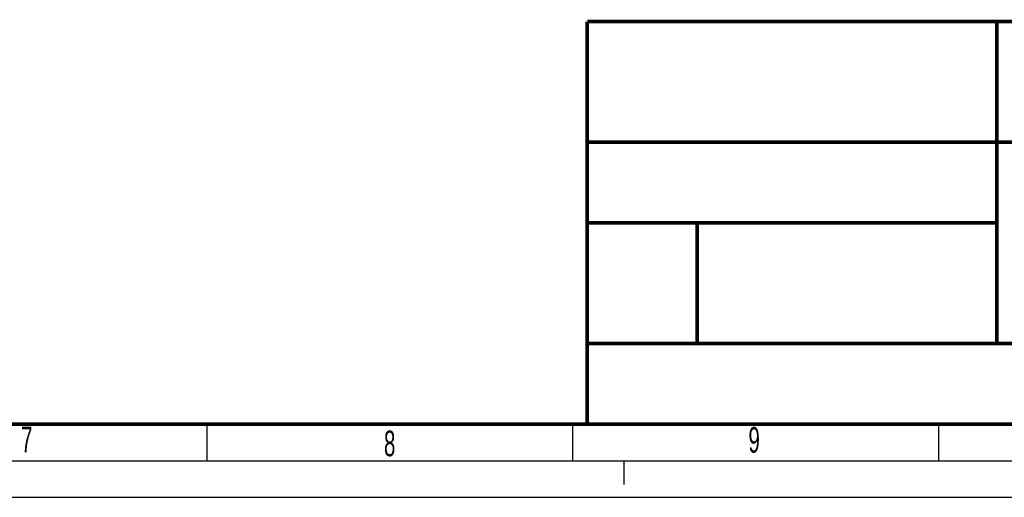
# Model space of a CAD drawing. Header units: millimetres. Extents: x 0 to 594, y 0 to 420.
# Tile 23 of 38: x 326 to 461, y 0 to 65. Entities that reach past the tile are written whole.
import ezdxf

# ---------------------------------------------------------------- set-up
doc = ezdxf.new("R2010")
doc.units = ezdxf.units.MM
doc.header["$LTSCALE"] = 32.67
doc.linetypes.add('DASHED', pattern=[0.2, 0.1, -0.1])
doc.layers.get('0').update_dxf_attribs({"linetype": 'CONTINUOUS'})
doc.styles.add('TEXTSTYLE_2', font='txt', dxfattribs={"width": 0.6})

msp = doc.modelspace()

# ---------------------------------------------------------------- linework, layer by layer
at = {"color": 7, "linetype": 'CONTINUOUS'}
for p, q in [((352, 10), (352, 5)), ((402, 10), (402, 5)), ((452, 10), (452, 5)), ((0, 0), (594, 0))]:
    msp.add_line(p, q, dxfattribs=at)
at = {"color": 2, "linetype": 'CONTINUOUS'}
msp.add_line((15, 5), (589, 5), dxfattribs=at)
at = {"color": 7, "linetype": 'DASHED'}
msp.add_line((409, 5), (409, 0), dxfattribs=at)
at = {"color": 7, "linetype": 'CONTINUOUS', "const_width": 0.5}
for points in [[(403.9967, 65.0015), (583.9967, 65.0015)], [(403.9967, 10.0015), (403.9967, 65.0015)], [(459.9776, 64.8983), (459.9776, 20.8983)], [(403.9967, 48.5015), (583.9967, 48.5015)], [(418.9889, 37.5015), (403.9967, 37.5015)], [(418.7435, 37.5014), (460.0504, 37.5078)], [(419.0312, 20.9371), (419.03, 37.4874)], [(403.9967, 21.0015), (583.9967, 21.0015)], [(584, 10), (20, 10)], [(403.9967, 10.0015), (583.9967, 10.0015)]]:
    msp.add_lwpolyline(points, dxfattribs=at)

# ---------------------------------------------------------------- texts
at = {"color": 5, "linetype": 'CONTINUOUS', "char_height": 3.5, "width": 2.1, "attachment_point": 1, "line_spacing_factor": 0.9, "style": 'TEXTSTYLE_2'}
for s, insert in [('7', (326.6389, 9.6596)), ('9', (426.0273, 9.5995)), ('8', (376.2243, 9.1125))]:
    msp.add_mtext(s, dxfattribs=dict(at, insert=insert))

doc.saveas('drawing.dxf')
